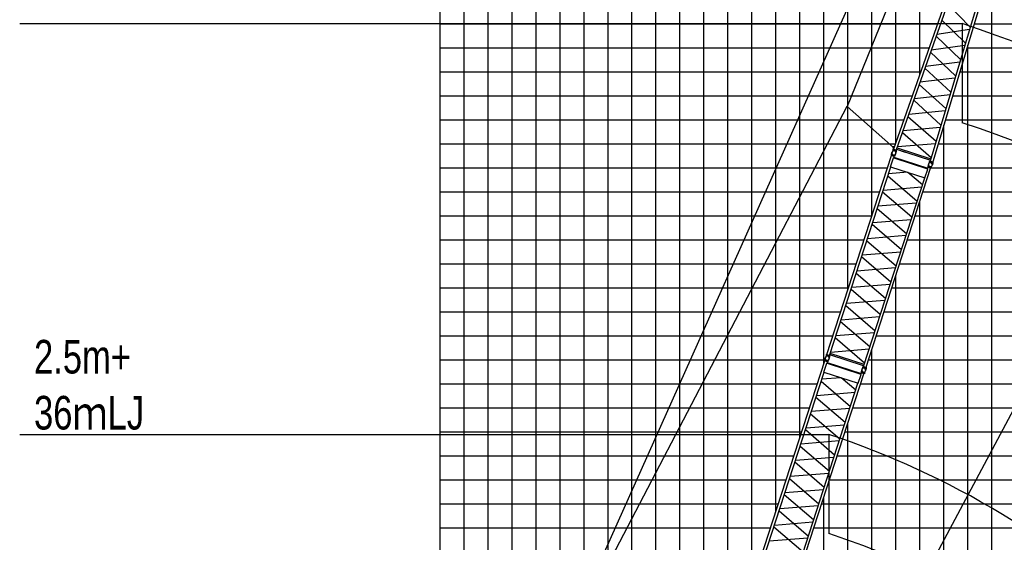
# Model space of a CAD drawing. Extents: x -439399 to 62702, y -349596 to 51651.
# Tile 19 of 63: x -439399 to -398345, y -34792 to -13012. Entities that reach past the tile are written whole.
import ezdxf

# ---------------------------------------------------------------- set-up
doc = ezdxf.new("R2010")
doc.units = 0
doc.layers.get('0').update_dxf_attribs({"linetype": 'CONTINUOUS'})

msp = doc.modelspace()

# ---------------------------------------------------------------- linework, layer by layer
at = {"color": 14, "linetype": 'Continuous'}
for p, q in [((-421868.990815, -66873.383764), (-421868.990815, 32813.706727)), ((-411868.990815, -45829.119152), (-411868.990815, 32813.706727)), ((-401868.990815, -15296.660598), (-401868.990815, 32813.706727)), ((-421868.990815, -17186.293273), (-402531.154537, -17186.293273)), ((-400803.932101, -17186.293273), (-306868.990815, -17186.293273)), ((-401868.990815, -107186.293273), (-401868.990815, -20599.739372)), ((-421868.990815, -27186.293273), (-405811.604968, -27186.293273)), ((-404009.085596, -27186.293273), (-306868.990815, -27186.293273))]:
    msp.add_line(p, q, dxfattribs=at)
at = {"color": 252, "linetype": 'Continuous'}
for p, q in [((-420868.990815, -62283.053321), (-420868.990815, 32813.706727)), ((-419868.990815, -62843.337781), (-419868.990815, 32813.706727)), ((-418868.990815, -63403.622241), (-418868.990815, 32813.706727)), ((-417868.990815, -63963.906701), (-417868.990815, 32813.706727)), ((-416868.990815, -62643.431656), (-416868.990815, 32813.706727)), ((-415868.990815, -58139.853427), (-415868.990815, 32813.706727)), ((-414868.990815, -55062.166141), (-414868.990815, 32813.706727)), ((-413868.990815, -51984.504381), (-413868.990815, 32813.706727)), ((-412868.990815, -48906.811766), (-412868.990815, 32813.706727)), ((-410868.990815, -42751.524385), (-410868.990815, 32813.706727)), ((-409868.990815, -39673.83177), (-409868.990815, 32813.706727)), ((-408868.990815, -36596.139155), (-408868.990815, 32813.706727)), ((-407868.990815, -33518.403136), (-407868.990815, 32813.706727)), ((-406868.990815, -30440.710522), (-406868.990815, 32813.706727)), ((-405868.990815, -27363.017907), (-405868.990815, 32813.706727)), ((-404868.990815, -24285.216657), (-404868.990815, 32813.706727)), ((-403868.990815, -21207.524042), (-403868.990815, 32813.706727)), ((-402868.990815, -18150.384855), (-402868.990815, 32813.706727)), ((-398868.990815, -76186.293273), (-398868.990815, -10732.077408)), ((-421868.990815, -13186.293273), (-401129.477416, -13186.293273)), ((-399604.752324, -13186.293273), (-306868.990815, -13186.293273)), ((-421868.990815, -14186.293273), (-401479.896697, -14186.293273)), ((-399904.547268, -14186.293273), (-306868.990815, -14186.293273)), ((-399868.990815, -107186.293273), (-399868.990815, -14067.690696)), ((-421868.990815, -15186.293273), (-401830.315977, -15186.293273)), ((-400204.342213, -15186.293273), (-306868.990815, -15186.293273)), ((-421868.990815, -16186.293273), (-402180.735257, -16186.293273)), ((-400504.137157, -16186.293273), (-306868.990815, -16186.293273)), ((-400868.990815, -107186.293273), (-400868.990815, -17403.303984)), ((-421868.990815, -18186.293273), (-402887.336327, -18186.293273)), ((-401084.816955, -18186.293273), (-306868.990815, -18186.293273)), ((-421868.990815, -19186.293273), (-403212.255065, -19186.293273)), ((-401409.735693, -19186.293273), (-306868.990815, -19186.293273)), ((-421868.990815, -20186.293273), (-403537.173803, -20186.293273)), ((-401734.654431, -20186.293273), (-306868.990815, -20186.293273)), ((-421868.990815, -21186.293273), (-403862.092541, -21186.293273)), ((-402059.573168, -21186.293273), (-306868.990815, -21186.293273)), ((-421868.990815, -22186.293273), (-404187.011278, -22186.293273)), ((-402384.491906, -22186.293273), (-306868.990815, -22186.293273)), ((-421868.990815, -23186.293273), (-404511.930016, -23186.293273)), ((-402709.410644, -23186.293273), (-306868.990815, -23186.293273)), ((-402868.990815, -107186.293273), (-402868.990815, -23677.431987)), ((-421868.990815, -24186.293273), (-404836.848754, -24186.293273)), ((-403034.329382, -24186.293273), (-306868.990815, -24186.293273)), ((-421868.990815, -25186.293273), (-405161.767492, -25186.293273)), ((-403359.24812, -25186.293273), (-306868.990815, -25186.293273)), ((-421868.990815, -26186.293273), (-405486.68623, -26186.293273)), ((-403684.166858, -26186.293273), (-306868.990815, -26186.293273)), ((-403868.990815, -107186.293273), (-403868.990815, -26755.124602)), ((-421868.990815, -28186.293273), (-406136.523706, -28186.293273)), ((-404334.004334, -28186.293273), (-306868.990815, -28186.293273)), ((-421868.990815, -29186.293273), (-406461.407146, -29186.293273)), ((-404658.887774, -29186.293273), (-306868.990815, -29186.293273)), ((-404868.990815, -107186.293273), (-404868.990815, -29832.925852)), ((-421868.990815, -30186.293273), (-406786.325884, -30186.293273)), ((-404983.806512, -30186.293273), (-332868.990815, -30186.293273)), ((-421868.990815, -31186.293273), (-407111.244622, -31186.293273)), ((-405308.72525, -31186.293273), (-306868.990815, -31186.293273)), ((-421868.990815, -32186.293273), (-407436.16336, -32186.293273)), ((-405633.643988, -32186.293273), (-306868.990815, -32186.293273)), ((-421868.990815, -33186.293273), (-407761.067995, -33186.293273)), ((-405958.548623, -33186.293273), (-306868.990815, -33186.293273)), ((-405868.990815, -107186.293273), (-405868.990815, -32910.618467)), ((-421868.990815, -34186.293273), (-408085.986733, -34186.293273)), ((-406283.467361, -34186.293273), (-306868.990815, -34186.293273))]:
    msp.add_line(p, q, dxfattribs=at)
at = {"color": 151, "linetype": 'Continuous'}
for p, q in [((-425916.295493, -59589.456222), (-389906.85455, 20964.009983)), ((-389634.371558, 20960.969836), (-404897.002103, -16623.872232)), ((-374503.024289, 14867.505836), (-416712.818367, -64517.570982)), ((-400095.622865, -13177.095911), (-400095.622865, -17307.427975)), ((-427070.012203, -59088.842999), (-404894.914715, -16619.876312)), ((-402968.927973, -18336.215385), (-404897.002103, -16623.872232)), ((-405657.861146, -30296.107629), (-405657.861146, -34426.439693))]:
    msp.add_line(p, q, dxfattribs=at)
at = {"color": 15, "linetype": 'Continuous'}
for p, q in [((-400071.879486, -10168.200405), (-402958.980348, -18407.190167)), ((-400115.445468, -10638.136251), (-402850.251435, -18442.518379)), ((-398821.720202, -10574.400923), (-401328.749904, -18936.882509)), ((-399062.702269, -10980.196818), (-401437.484745, -18901.552801)), ((-399763.095015, -13316.436106), (-400717.978627, -12357.599764)), ((-400952.718185, -13027.482027), (-399967.038643, -13996.713625)), ((-401156.886461, -13610.121587), (-399789.754551, -13405.362172)), ((-400170.979186, -14676.980361), (-401187.46908, -13697.395941)), ((-401422.216591, -14367.300679), (-400374.915876, -15357.234295)), ((-399993.601733, -14085.317254), (-401391.744752, -14280.34242)), ((-401626.59917, -14950.552185), (-400197.446308, -14765.26441)), ((-400578.850564, -16037.481169), (-401656.974668, -15037.235342)), ((-400401.298962, -15445.237931), (-401861.449853, -15620.750975)), ((-401891.72795, -15707.157141), (-400782.780958, -16717.714809)), ((-402124.145657, -16370.413244), (-400988.826685, -17405.003083)), ((-402096.294968, -16290.934206), (-400605.147156, -16125.195955)), ((-400809.005347, -16805.188072), (-402331.139661, -16961.116447)), ((-402361.249717, -17047.042455), (-401190.634661, -18078.15615)), ((-402565.980452, -17631.287387), (-401012.859322, -17485.166412)), ((-402797.321355, -17970.344692), (-402793.074548, -17971.832855)), ((-402596.007915, -17716.977931), (-401393.598652, -18755.165835)), ((-402980.556674, -18438.022479), (-403023.441766, -18519.216292)), ((-402950.762529, -18383.721959), (-402985.203278, -18361.437065)), ((-402984.775651, -18436.653325), (-402974.88962, -18406.227161)), ((-402984.775651, -18436.653325), (-402846.877085, -18481.459153)), ((-402974.88962, -18406.227161), (-402836.991055, -18451.032989)), ((-402924.440737, -18308.607274), (-402967.290491, -18306.290361)), ((-402958.984826, -18407.188983), (-402850.24952, -18442.519122)), ((-402950.2767, -18410.01818), (-402951.59992, -18413.794285)), ((-402858.955083, -18439.690366), (-402860.278177, -18443.466111)), ((-402846.877085, -18481.459153), (-402836.991055, -18451.032989)), ((-402840.343318, -18414.559062), (-402484.007992, -18530.339086)), ((-402838.952684, -18410.279119), (-401427.673366, -18868.830214)), ((-402818.939536, -18353.168378), (-401410.295592, -18810.863191)), ((-402799.71487, -18298.301225), (-401216.713547, -18165.145213)), ((-405740.246351, -26966.673385), (-403046.265279, -18675.427737)), ((-403086.784734, -19142.003948), (-402966.269656, -18771.095583)), ((-403049.736819, -18636.434825), (-403059.627749, -18666.876066)), ((-402921.722914, -18711.683931), (-403059.627749, -18666.876066)), ((-402911.831984, -18681.242689), (-403049.736819, -18636.434825)), ((-402937.558998, -18710.748445), (-403046.265279, -18675.427737)), ((-403045.496215, -18637.824636), (-403032.466524, -18546.929579)), ((-403037.561811, -18678.255657), (-403036.32454, -18674.447716)), ((-402966.269121, -18771.096713), (-402953.666259, -18764.675221)), ((-402955.360016, -18765.534507), (-402937.558998, -18710.748445)), ((-402953.669161, -18764.675103), (-401543.23711, -19222.950905)), ((-402946.260144, -18707.92128), (-402945.022872, -18704.113338)), ((-402945.597038, -18735.487062), (-401532.613898, -19194.591761)), ((-402911.831984, -18681.242689), (-402921.722914, -18711.683931)), ((-402916.036783, -18679.84257), (-402873.155041, -18598.655098)), ((-402851.125228, -18480.086094), (-402864.153799, -18570.973342)), ((-402482.617358, -18526.059143), (-402484.007992, -18530.339086)), ((-405631.540069, -27001.994093), (-403078.551221, -19144.67917)), ((-404109.851344, -27496.419273), (-401415.870273, -19205.173625)), ((-403086.784734, -19142.003948), (-401657.33155, -19606.460072)), ((-401657.33155, -19606.460072), (-401536.816473, -19235.551708)), ((-401536.818036, -19235.549251), (-401543.237756, -19222.94987)), ((-401542.376876, -19224.639206), (-401524.575858, -19169.853144)), ((-401528.046236, -19130.860608), (-401537.937166, -19161.30185)), ((-401400.033957, -19206.109187), (-401537.937166, -19161.30185)), ((-401390.143027, -19175.667945), (-401528.046236, -19130.860608)), ((-401415.870273, -19205.173625), (-401524.575858, -19169.853144)), ((-401523.807814, -19132.248506), (-401510.779232, -19041.361183)), ((-401515.873086, -19172.680837), (-401514.635815, -19168.872896)), ((-401458.86648, -18932.445362), (-401501.751394, -19013.638838)), ((-401463.100857, -18931.073978), (-401453.214826, -18900.647814)), ((-401463.100857, -18931.073978), (-401325.202292, -18975.879806)), ((-401453.214826, -18900.647814), (-401315.316261, -18945.453642)), ((-401437.483944, -18901.55313), (-401328.749334, -18936.883042)), ((-401428.779909, -18904.381103), (-401429.928824, -18908.213442)), ((-401424.571187, -19202.346535), (-401423.333915, -19198.538593)), ((-401390.143027, -19175.667945), (-401400.033957, -19206.109187)), ((-401394.361806, -19174.270738), (-401351.483712, -19093.090175)), ((-401329.432299, -18974.500748), (-401342.460871, -19065.387995)), ((-401337.454741, -18934.054208), (-401338.603766, -18937.886912)), ((-401325.202292, -18975.879806), (-401315.316261, -18945.453642)), ((-404218.55693, -27461.098792), (-401665.568081, -19603.783869)), ((-403201.546535, -19523.221126), (-401979.979643, -20571.445995)), ((-402377.149236, -19372.577656), (-403173.569842, -19437.117096)), ((-401760.582857, -19896.210091), (-402366.941962, -19375.894178)), ((-403392.96273, -20112.340918), (-401788.563217, -19982.325388)), ((-402199.385527, -21246.710122), (-403420.952604, -20198.485094)), ((-403640.34939, -20873.720998), (-402418.782312, -21921.946026)), ((-402007.969253, -20657.589466), (-403612.368766, -20787.604996)), ((-403831.765573, -21462.840893), (-402227.36606, -21332.825363)), ((-402638.188196, -22597.210153), (-403859.755274, -21548.985125)), ((-402446.772097, -22008.089441), (-404051.171366, -22138.104951)), ((-404079.152059, -22224.221029), (-402857.584981, -23272.446057)), ((-403076.991051, -23947.710026), (-404298.557943, -22899.485157)), ((-404270.568174, -22813.340848), (-402666.168904, -22683.325338)), ((-402885.574328, -23358.587896), (-404489.973598, -23488.603407)), ((-404517.954622, -23574.720187), (-403296.387544, -24622.945215)), ((-404709.370609, -24163.83981), (-403104.971097, -24033.82428)), ((-403515.793891, -25298.210232), (-404737.360771, -24249.985373)), ((-404956.757291, -24925.220218), (-403735.190364, -25973.445117)), ((-403324.377133, -24709.088358), (-404928.776524, -24839.103878)), ((-405148.173561, -25514.340528), (-403543.774368, -25384.325024)), ((-403954.596601, -26648.709585), (-405176.163308, -25600.484875)), ((-403763.18018, -26059.588839), (-405367.579206, -26189.604329)), ((-404174.002617, -27323.974242), (-405395.56951, -26275.749373)), ((-405761.7108, -26997.504743), (-405804.594895, -27078.696667)), ((-405765.969092, -26996.162833), (-405756.082279, -26965.73426)), ((-405765.969092, -26996.162833), (-405628.064258, -27040.970697)), ((-405756.082279, -26965.73426), (-405618.177444, -27010.542125)), ((-405740.246351, -26966.673385), (-405631.540069, -27001.994093)), ((-405732.778696, -26973.305549), (-405731.54067, -26969.495286)), ((-405632.264422, -27039.559736), (-405645.293627, -27130.451409)), ((-405641.476797, -27002.971247), (-405640.238771, -26999.160984)), ((-405628.064258, -27040.970697), (-405618.177444, -27010.542125)), ((-404210.536783, -27436.415248), (-405623.519923, -26977.310549)), ((-404191.839649, -27378.871214), (-405604.822789, -26919.766516)), ((-405586.976441, -26864.840996), (-403982.577172, -26734.825485)), ((-408521.347914, -35526.15776), (-405827.366842, -27234.912112)), ((-405867.886296, -27701.488323), (-405747.371219, -27330.579958)), ((-405830.838381, -27195.9192), (-405840.729311, -27226.360441)), ((-405702.824477, -27271.168306), (-405840.729311, -27226.360441)), ((-405692.933547, -27240.727064), (-405830.838381, -27195.9192)), ((-405718.66056, -27270.23282), (-405827.366842, -27234.912112)), ((-405826.597778, -27197.309011), (-405813.568087, -27106.413954)), ((-405818.663374, -27237.740032), (-405817.426102, -27233.932091)), ((-405747.370684, -27330.581088), (-405734.767821, -27324.159596)), ((-405736.461578, -27325.018882), (-405718.66056, -27270.23282)), ((-405734.770724, -27324.159478), (-404324.338672, -27782.43528)), ((-405727.361707, -27267.405655), (-405726.124435, -27263.597713)), ((-405726.6986, -27294.971437), (-404313.715461, -27754.076136)), ((-405692.933547, -27240.727064), (-405702.824477, -27271.168306)), ((-405697.138346, -27239.326945), (-405654.256603, -27158.139473)), ((-404240.022117, -27491.928917), (-404282.905997, -27573.120436)), ((-404244.27851, -27490.588616), (-404234.391696, -27460.160043)), ((-404244.27851, -27490.588616), (-404106.375301, -27535.395953)), ((-404234.391696, -27460.160043), (-404096.488487, -27504.96738)), ((-404218.55693, -27461.098792), (-404109.851344, -27496.419273)), ((-404211.089275, -27467.730956), (-404209.851249, -27463.920692)), ((-404119.787607, -27497.396578), (-404118.549581, -27493.586315)), ((-404106.375301, -27535.395953), (-404096.488487, -27504.96738)), ((-408412.641632, -35561.478468), (-405859.652784, -27704.163545)), ((-406890.952907, -36055.903648), (-404196.971835, -27764.658)), ((-405867.886296, -27701.488323), (-404438.433113, -28165.944447)), ((-404438.433113, -28165.944447), (-404317.918035, -27795.036083)), ((-404317.919599, -27795.033626), (-404324.339319, -27782.434245)), ((-404323.478438, -27784.123581), (-404305.67742, -27729.337519)), ((-404309.147799, -27690.344983), (-404319.038729, -27720.786225)), ((-404181.135519, -27765.593562), (-404319.038729, -27720.786225)), ((-404171.24459, -27735.15232), (-404309.147799, -27690.344983)), ((-404196.971835, -27764.658), (-404305.67742, -27729.337519)), ((-404304.909377, -27691.732881), (-404291.880794, -27600.845558)), ((-404296.974649, -27732.165212), (-404295.737377, -27728.357271)), ((-404205.672749, -27761.83091), (-404204.435478, -27758.022968)), ((-404171.24459, -27735.15232), (-404181.135519, -27765.593562)), ((-404175.463368, -27733.755113), (-404132.585274, -27652.57455)), ((-404110.596065, -27533.982351), (-404123.625297, -27624.874205)), ((-406999.658492, -36020.583167), (-404446.669644, -28163.268244)), ((-405982.648098, -28082.705501), (-404761.081205, -29130.93037)), ((-405158.250798, -27932.062031), (-405954.671405, -27996.601471)), ((-404541.68442, -28455.694466), (-405148.043524, -27935.378553)), ((-406174.064292, -28671.825293), (-404569.664779, -28541.809763)), ((-404980.487089, -29806.194497), (-406202.054167, -28757.969469)), ((-406421.450952, -29433.205373), (-405199.883875, -30481.430401)), ((-404789.070815, -29217.073841), (-406393.470328, -29347.089371)), ((-406612.867136, -30022.325268), (-405008.467623, -29892.309738)), ((-405419.289758, -31156.694528), (-406640.856836, -30108.4695)), ((-406860.253622, -30783.705404), (-405638.686544, -31831.930432)), ((-405227.873659, -30567.573816), (-406832.272928, -30697.589326)), ((-405858.092613, -32507.194401), (-407079.659505, -31458.969532)), ((-407051.669736, -31372.825223), (-405447.270467, -31242.809713)), ((-405666.675891, -31918.072271), (-407271.07516, -32048.087782)), ((-407299.056185, -32134.204562), (-406077.489107, -33182.42959)), ((-406296.895453, -33857.694607), (-407518.462334, -32809.469748)), ((-407490.472172, -32723.324185), (-405886.072659, -32593.308655)), ((-407737.858854, -33484.704593), (-406516.291927, -34532.929492)), ((-406105.478695, -33268.572733), (-407709.878086, -33398.588253)), ((-407929.275124, -34073.824903), (-406324.87593, -33943.809399)), ((-406735.698163, -35208.19396), (-407957.26487, -34159.96925)), ((-406544.281743, -34619.073214), (-408148.680769, -34749.088704))]:
    msp.add_line(p, q, dxfattribs=at)
at = {"color": 7, "linetype": 'Continuous'}
for p, q in [((-439399.486725, -13177.095911), (-400095.622865, -13177.095911)), ((-439399.486725, -30296.107629), (-405657.861146, -30296.107629))]:
    msp.add_line(p, q, dxfattribs=at)
at = {"color": 15, "linetype": 'Continuous'}
msp.add_circle((-402968.908337, -18336.247599), 14.999998, dxfattribs=at)
at = {"color": 190, "linetype": 'Continuous'}
for radius, start, end in [(54000.490262, 21.681744, 71.734793), (36000.806131, 21.52262, 71.602093)]:
    msp.add_arc((-417020.233206, -64456.824004), radius, start, end, dxfattribs=at)
at = {"color": 220, "linetype": 'Continuous'}
for radius, start, end in [(54000.490262, 21.681744, 71.734793), (36000.806131, 21.52262, 71.602093)]:
    msp.add_arc((-417020.233206, -68587.156068), radius, start, end, dxfattribs=at)
at = {"color": 15, "linetype": 'Continuous'}
for centre, radius, start, end in [((-402948.336757, -18558.986337), 84.999939, 332.157801, 171.842316), ((-402968.908337, -18336.247599), 29.999979, 86.905034, 237.095102), ((-402948.275394, -18558.924367), 84.999924, 152.15782, 351.84228), ((-401426.601065, -19053.344869), 84.999924, 152.15782, 351.84228), ((-401426.650122, -19053.410838), 84.999939, 332.157801, 171.842316), ((-405729.461269, -27118.432707), 84.999939, 152.15782, 351.84228), ((-405729.438319, -27118.470712), 84.999939, 332.157801, 171.842316), ((-404207.774633, -27612.857208), 84.999939, 152.15782, 351.84228), ((-404207.751684, -27612.895213), 84.999939, 332.157801, 171.842316)]:
    msp.add_arc(centre, radius, start, end, dxfattribs=at)

# ---------------------------------------------------------------- texts
at = {"color": 7, "linetype": 'Continuous', "insert": (-438801.217115, -26357.366222), "char_height": 1400, "attachment_point": 1}
msp.add_mtext('\\W0.768923;\\A1;2.5m+\\P36ｍLJ', dxfattribs=at)

doc.saveas('drawing.dxf')
